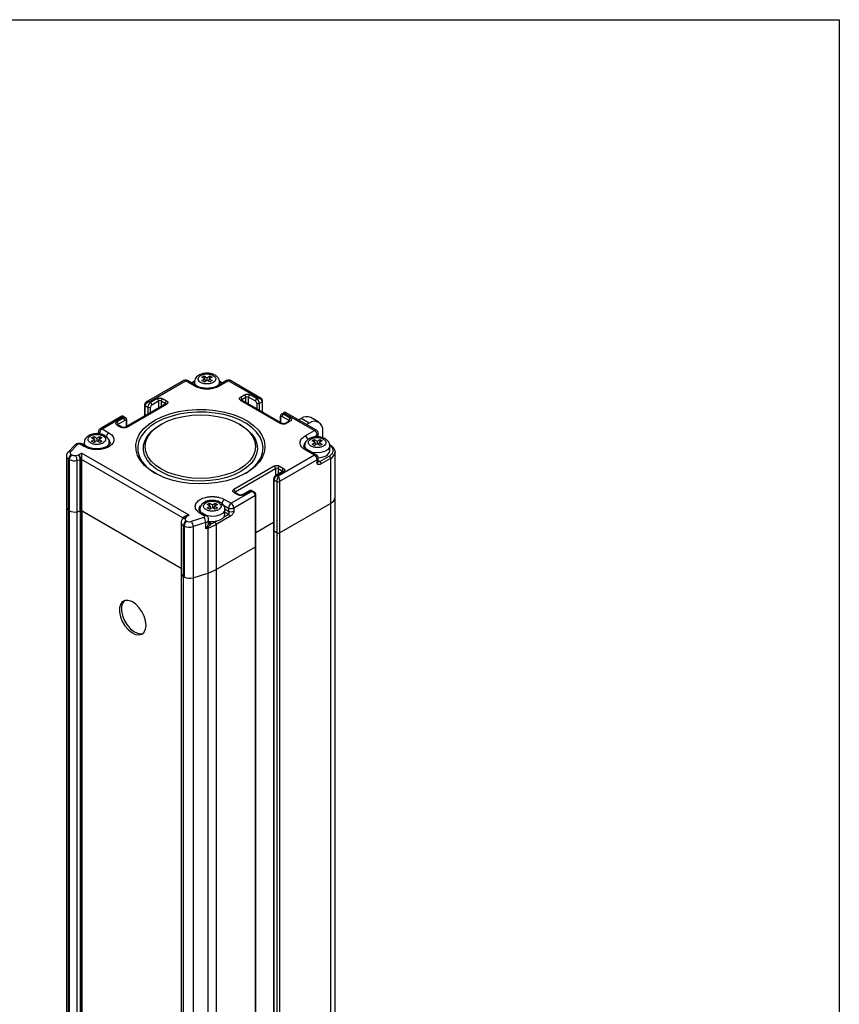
# Model space of a CAD drawing. Header units: millimetres. Extents: x 0 to 1118, y 0 to 864.
# Tile 11 of 11: x 974 to 1118, y 691 to 864. Entities that reach past the tile are written whole.
import ezdxf

# ---------------------------------------------------------------- set-up
doc = ezdxf.new("R2010")
doc.units = ezdxf.units.MM

msp = doc.modelspace()

# ---------------------------------------------------------------- linework, layer by layer
at = {"color": 7, "linetype": 'Continuous'}
for p, q in [((0, 863.6), (1117.6, 863.6)), ((1117.6, 863.6), (1117.6, 0))]:
    msp.add_line(p, q, dxfattribs=at)
for p, q in [((1002.59, 800.29), (995.99, 796.48)), ((996.56, 796.58), (1002.92, 800.25)), ((1004.57, 799.3), (1002.92, 800.25)), ((1004.91, 799.34), (1003.26, 800.29)), ((1004.53, 800.2), (1003.96, 799.88)), ((1004.52, 800.09), (1004.06, 799.82)), ((1004.5, 800.04), (1004.5, 799.57)), ((1005.8, 800.88), (1006.18, 801.1)), ((1006.32, 800.58), (1005.8, 800.88)), ((1005.8, 800.28), (1006.32, 800.58)), ((1006.18, 800.06), (1005.8, 800.28)), ((1006.18, 801.1), (1006.7, 800.8)), ((1006.18, 801.1), (1006.18, 800.66)), ((1006.18, 800.06), (1006.7, 800.36)), ((1006.32, 800.58), (1006.32, 800.15)), ((1006.7, 800.8), (1007.21, 801.1)), ((1006.7, 800.8), (1006.7, 800.36)), ((1007.21, 800.06), (1006.7, 800.36)), ((1007.59, 800.88), (1007.07, 800.58)), ((1007.07, 800.58), (1007.59, 800.28)), ((1007.07, 800.15), (1007.07, 800.58)), ((1007.21, 801.1), (1007.59, 800.88)), ((1007.21, 800.66), (1007.21, 801.1)), ((1007.59, 800.28), (1007.21, 800.06)), ((1007.78, 799.96), (1007.75, 799.94)), ((1010.13, 800.29), (1008.48, 799.34)), ((1010.47, 800.25), (1008.82, 799.3)), ((1009.43, 799.88), (1008.87, 800.2)), ((1009.33, 799.82), (1008.88, 800.08)), ((1008.9, 799.57), (1008.9, 800.04)), ((1010.47, 800.25), (1015.65, 797.26)), ((1016.22, 797.16), (1010.8, 800.29)), ((996.8, 796.44), (996.56, 796.58)), ((997.97, 797.13), (996.8, 796.44)), ((997.03, 796.04), (998.21, 796.72)), ((998.21, 796.72), (998.21, 795.47)), ((998.68, 796.72), (999.39, 796.31)), ((998.68, 796.72), (998.68, 795.74)), ((998.92, 797.13), (999.62, 796.72)), ((999.39, 796.15), (999.39, 796.31)), ((1012.59, 797.4), (1013.29, 797.81)), ((1012.59, 796.85), (1019.66, 792.77)), ((1019.83, 792.79), (1012.75, 796.87)), ((1012.82, 796.99), (1013.53, 797.4)), ((1012.82, 796.99), (1012.82, 796.83)), ((1013.53, 796.42), (1013.53, 797.4)), ((1014, 797.4), (1015.18, 796.72)), ((1014, 796.15), (1014, 797.4)), ((1015.42, 797.13), (1014.24, 797.81)), ((1015.65, 797.26), (1015.42, 797.13)), ((1015.42, 796.31), (1015.42, 795.33)), ((1015.89, 796.31), (1016.36, 796.58)), ((1015.89, 795.06), (1015.89, 796.31)), ((1016.36, 796.58), (1016.36, 794.79)), ((1016.46, 794.73), (1016.46, 796.72)), ((999.46, 796.19), (992.39, 792.11)), ((992.55, 792.09), (999.62, 796.17)), ((995.76, 796.04), (995.76, 794.05)), ((995.85, 795.9), (996.32, 795.63)), ((995.85, 794.11), (995.85, 795.9)), ((996.32, 795.63), (996.32, 794.38)), ((996.8, 794.65), (996.8, 795.63)), ((1020.27, 794.71), (1019.8, 794.44)), ((1020.13, 794.4), (1020.37, 794.54)), ((1020.37, 794.54), (1025.55, 791.55)), ((1025.88, 791.58), (1020.46, 794.71)), ((991.75, 794.03), (987.98, 791.85)), ((988.31, 791.82), (991.85, 793.86)), ((992.08, 793.72), (990.9, 793.04)), ((991.14, 792.63), (992.32, 793.32)), ((991.85, 793.86), (992.08, 793.72)), ((992.41, 793.76), (991.94, 794.03)), ((992.55, 793.18), (992.55, 792.2)), ((992.65, 792.26), (992.65, 793.32)), ((1019.56, 794), (1019.56, 792.94)), ((1019.66, 792.88), (1019.66, 793.86)), ((1019.89, 794), (1021.07, 793.32)), ((1021.31, 793.72), (1020.13, 794.4)), ((1021.14, 793.2), (1020.44, 792.79)), ((1021.31, 793.18), (1020.6, 792.77)), ((1021.07, 793.32), (1021.07, 793.16)), ((1023.22, 793.65), (1022.76, 793.38)), ((1024.63, 792.83), (1023.22, 793.65)), ((1024.63, 792.83), (1024.18, 792.57)), ((1026.3, 793), (1024.89, 793.81)), ((987.64, 791.27), (987.64, 790.95)), ((988.31, 791.82), (989.49, 791.14)), ((991.61, 792.09), (990.9, 792.5)), ((991.78, 792.11), (991.07, 792.52)), ((991.14, 792.48), (991.14, 792.63)), ((998.7, 792.65), (998.47, 792.51)), ((1012.61, 792.51), (1012.38, 792.65)), ((1023.9, 790.59), (1025.55, 791.55)), ((1026.99, 790.28), (1026.99, 791.47)), ((985.17, 789.42), (985.17, 788.96)), ((986.47, 790.27), (986.85, 790.49)), ((986.99, 789.97), (986.47, 790.27)), ((986.47, 789.67), (986.99, 789.97)), ((986.85, 789.45), (986.47, 789.67)), ((986.85, 790.49), (987.37, 790.19)), ((986.85, 790.49), (986.85, 790.05)), ((986.85, 789.45), (987.37, 789.75)), ((986.99, 789.97), (986.99, 789.53)), ((987.37, 790.19), (987.89, 790.49)), ((987.37, 790.19), (987.37, 789.75)), ((987.89, 789.45), (987.37, 789.75)), ((988.26, 790.27), (987.74, 789.97)), ((987.74, 789.97), (988.26, 789.67)), ((987.74, 789.53), (987.74, 789.97)), ((987.89, 790.49), (988.26, 790.27)), ((987.89, 790.05), (987.89, 790.49)), ((988.26, 789.67), (987.89, 789.45)), ((989.57, 789.07), (989.57, 789.42)), ((1025.13, 789.72), (1025.5, 789.94)), ((1025.65, 789.42), (1025.13, 789.72)), ((1025.13, 789.12), (1025.65, 789.42)), ((1025.39, 790.36), (1026.02, 790.73)), ((1025.5, 789.94), (1026.02, 789.64)), ((1025.5, 789.94), (1025.5, 789.51)), ((1025.65, 789.42), (1025.65, 788.99)), ((1026.02, 790.73), (1026.02, 790.43)), ((1026.02, 789.64), (1026.54, 789.94)), ((1026.02, 789.64), (1026.02, 789.21)), ((1026.22, 790.46), (1026.22, 791)), ((1026.92, 789.72), (1026.4, 789.42)), ((1026.4, 789.42), (1026.92, 789.12)), ((1026.4, 788.99), (1026.4, 789.42)), ((1026.54, 789.94), (1026.92, 789.72)), ((1026.54, 789.51), (1026.54, 789.94)), ((983.53, 788.98), (982.3, 787.7)), ((982.78, 787.79), (984.01, 789.06)), ((985.25, 788.69), (984.53, 789.1)), ((985.58, 788.72), (984.87, 789.13)), ((985.17, 789.03), (985.11, 788.99)), ((988.45, 789.34), (988.42, 789.33)), ((989.57, 789.27), (989.64, 789.12)), ((1023.74, 788.57), (1023.82, 788.73)), ((1023.82, 788.88), (1023.82, 788.52)), ((1025.55, 787.19), (1023.9, 788.14)), ((1025.88, 787.23), (1024.23, 788.18)), ((1025.5, 788.91), (1025.13, 789.12)), ((1025.5, 788.91), (1026.02, 789.21)), ((1026.54, 788.91), (1026.02, 789.21)), ((1026.92, 789.12), (1026.54, 788.91)), ((1027.11, 788.8), (1027.08, 788.78)), ((1028.31, 788.98), (1028.2, 789.04)), ((1028.22, 788.01), (1028.22, 788.88)), ((1029.16, 779.84), (1029.16, 787.74)), ((1029.16, 787.74), (1029.16, 787.69)), ((982.03, 787.05), (982.03, 778.07)), ((982.42, 786.51), (982.54, 786.44)), ((982.42, 777.53), (982.42, 786.51)), ((982.54, 786.44), (982.54, 777.46)), ((982.89, 787.33), (983.01, 787.26)), ((983.7, 787.16), (984.18, 787.26)), ((984.46, 786.36), (983.91, 786.25)), ((983.91, 777.27), (983.91, 786.25)), ((984.18, 787.26), (984.7, 787.56)), ((984.46, 777.38), (984.46, 786.36)), ((984.59, 786.41), (984.7, 786.47)), ((984.59, 786.41), (984.59, 777.43)), ((1003.56, 776.67), (984.7, 787.56)), ((984.7, 787.56), (984.7, 786.47)), ((984.7, 786.47), (984.7, 777.49)), ((1002.48, 776.21), (984.7, 786.47)), ((1025.55, 787.19), (1019.19, 783.52)), ((1026.02, 786.38), (1019.42, 782.57)), ((1026.02, 785.83), (1026.02, 786.38)), ((1026.22, 786.1), (1026.22, 786.65)), ((1026.22, 786.26), (1026.49, 786.1)), ((1026.23, 786.14), (1026.22, 786.15)), ((1026.49, 786.1), (1028.14, 787.06)), ((1028.38, 786.65), (1026.73, 785.7)), ((1028.38, 786.65), (1028.38, 778.75)), ((1018.48, 785.29), (1011.41, 781.21)), ((1011.64, 780.8), (1018.72, 784.88)), ((1018.72, 784.88), (1018.72, 783.62)), ((1019.96, 784.35), (1018.79, 783.67)), ((1018.95, 783.65), (1020.13, 784.33)), ((1019.19, 784.88), (1019.89, 784.47)), ((1019.19, 784.88), (1019.19, 783.9)), ((1019.42, 785.29), (1020.13, 784.88)), ((1019.89, 784.31), (1019.89, 784.47)), ((1018.38, 782.97), (1018.38, 773.99)), ((1018.48, 782.84), (1018.95, 782.57)), ((1018.48, 773.86), (1018.48, 782.84)), ((1019.19, 783.52), (1018.95, 783.65)), ((1018.95, 782.57), (1018.95, 773.58)), ((1019.42, 782.57), (1019.42, 773.58)), ((1014.47, 780.8), (1010.94, 778.76)), ((1011.64, 780.64), (1011.64, 780.8)), ((1014.07, 780.95), (1012.89, 780.27)), ((1013.06, 780.25), (1014.24, 780.93)), ((1014.24, 780.93), (1014.47, 780.8)), ((1015.04, 780.69), (1014.57, 780.97)), ((1009.76, 779.44), (1010.94, 778.76)), ((1012.12, 780.25), (1011.41, 780.66)), ((1015.18, 780.12), (1011.41, 777.94)), ((1012.28, 780.27), (1011.58, 780.68)), ((1015.18, 771.13), (1015.18, 780.12)), ((1015.28, 771.27), (1015.28, 780.25)), ((1029.16, 235.75), (1029.16, 779.81)), ((982.03, 778.07), (982.03, 233.98)), ((982.42, 777.53), (982.54, 777.46)), ((982.54, 777.46), (982.42, 777.53)), ((982.42, 233.44), (982.42, 777.53)), ((982.54, 777.46), (982.54, 233.37)), ((983.91, 777.27), (984.46, 777.38)), ((984.46, 777.38), (983.91, 777.27)), ((983.91, 233.18), (983.91, 777.27)), ((984.46, 777.38), (984.46, 233.29)), ((984.59, 777.43), (984.7, 777.49)), ((984.59, 777.43), (984.7, 777.49)), ((984.59, 777.43), (984.59, 233.34)), ((984.7, 777.49), (1002.17, 767.4)), ((984.8, 777.43), (984.8, 777.43)), ((984.8, 777.43), (1002.17, 767.4)), ((984.8, 233.35), (984.8, 777.43)), ((1005.44, 777.72), (1005.44, 777.36)), ((1006.74, 778.57), (1007.12, 778.78)), ((1007.26, 778.27), (1006.74, 778.57)), ((1006.74, 777.97), (1007.26, 778.27)), ((1007.12, 777.75), (1006.74, 777.97)), ((1007.12, 778.78), (1007.64, 778.48)), ((1007.12, 778.78), (1007.12, 778.35)), ((1007.12, 777.75), (1007.64, 778.05)), ((1007.26, 778.27), (1007.26, 777.83)), ((1007.64, 778.48), (1008.16, 778.78)), ((1007.64, 778.48), (1007.64, 778.05)), ((1008.16, 777.75), (1007.64, 778.05)), ((1008.53, 778.57), (1008.01, 778.27)), ((1008.01, 778.27), (1008.53, 777.97)), ((1008.01, 777.83), (1008.01, 778.27)), ((1008.16, 778.78), (1008.53, 778.57)), ((1008.16, 778.35), (1008.16, 778.78)), ((1008.53, 777.97), (1008.16, 777.75)), ((1008.72, 777.64), (1008.69, 777.62)), ((1009.29, 778.62), (1010.47, 777.94)), ((1009.83, 777.77), (1010.47, 777.4)), ((1009.84, 776.85), (1009.84, 777.72)), ((1010.47, 777.94), (1010.47, 777.4)), ((1011.41, 777.94), (1011.41, 777.4)), ((1019.42, 773.58), (1028.38, 778.75)), ((1028.38, 778.75), (1028.38, 234.67)), ((1002.48, 776.2), (1002.3, 775.88)), ((1002.89, 776.51), (1002.65, 776.37)), ((1003.04, 776.37), (1002.87, 776.09)), ((1003.56, 776.67), (1003.04, 776.37)), ((1003.04, 775.7), (1003.16, 775.63)), ((1006.16, 776.27), (1003.95, 775.56)), ((1006.23, 776.58), (1005.52, 776.99)), ((1006.56, 776.61), (1005.85, 777.02)), ((1006.99, 775.35), (1006.99, 775.9)), ((1008.06, 775.46), (1008.4, 775.66)), ((1010.7, 776.44), (1008.3, 775.05)), ((1009.7, 776.41), (1010.47, 776.85)), ((1010.47, 776.85), (1009.84, 777.21)), ((1002.17, 775.43), (1002.17, 766.44)), ((1002.56, 774.88), (1002.68, 774.81)), ((1002.56, 765.9), (1002.56, 774.88)), ((1002.68, 774.81), (1002.68, 765.83)), ((1006.48, 775.39), (1004.27, 774.68)), ((1004.27, 774.68), (1004.27, 765.7)), ((1006.48, 774.3), (1006.48, 775.39)), ((1006.48, 774.3), (1006.71, 774.63)), ((1006.81, 774.54), (1006.48, 774.3)), ((1006.82, 774.41), (1006.48, 774.3)), ((1006.82, 774.41), (1006.82, 766.52)), ((1007.33, 775.1), (1008.06, 775.46)), ((1008.3, 775.05), (1008.3, 767.16)), ((1015.28, 773.64), (1018.38, 775.43)), ((1018.38, 773.99), (1018.38, 229.9)), ((1018.95, 773.58), (1018.48, 773.86)), ((1018.95, 773.58), (1018.48, 773.86)), ((1018.48, 229.77), (1018.48, 773.86)), ((1018.95, 773.58), (1018.95, 229.5)), ((1019.42, 773.58), (1019.42, 229.5)), ((1008.3, 767.16), (1015.18, 771.13)), ((1015.18, 227.05), (1015.18, 771.13)), ((1015.28, 227.18), (1015.28, 771.26)), ((1008.3, 767.16), (1008.3, 223.07)), ((1002.17, 766.44), (1002.17, 222.36)), ((1002.56, 765.9), (1002.68, 765.83)), ((1002.56, 221.81), (1002.56, 765.9)), ((1004.27, 765.7), (1006.82, 766.52)), ((1004.27, 765.7), (1004.27, 221.61)), ((1006.82, 766.52), (1006.82, 222.43))]:
    msp.add_line(p, q)
at = {"flags": 128}
for points in [[(1004.79, 799.4), (1004.54, 799.78), (1004.5, 800.05)], [(1008.9, 800.04), (1008.8, 799.67), (1008.6, 799.4)], [(997.53, 793.33), (998.78, 793.95), (1000.17, 794.47), (1001.69, 794.86), (1003.28, 795.11), (1004.92, 795.24), (1006.57, 795.22), (1008.21, 795.06), (1009.78, 794.77), (1011.27, 794.35), (1012.63, 793.81), (1013.84, 793.16), (1014.88, 792.41), (1015.71, 791.59), (1016.33, 790.7), (1016.72, 789.77), (1016.87, 788.82), (1016.78, 787.87), (1016.45, 786.93), (1015.89, 786.03), (1015.1, 785.19), (1014.12, 784.43), (1012.95, 783.75), (1011.62, 783.18), (1010.16, 782.73), (1008.61, 782.4), (1006.99, 782.21), (1005.33, 782.16), (1003.69, 782.25), (1002.08, 782.47), (1000.54, 782.83), (999.12, 783.31), (997.82, 783.91), (996.7, 784.61), (995.76, 785.4), (995.03, 786.25), (994.52, 787.16), (994.25, 788.11), (994.22, 789.06), (994.43, 790.01), (994.88, 790.93), (995.56, 791.8), (996.44, 792.61), (997.53, 793.33)], [(1013.44, 784.01), (1013.87, 784.28), (1014.82, 785.02), (1015.58, 785.84), (1016.13, 786.71), (1016.45, 787.62), (1016.54, 788.55), (1016.39, 789.47), (1016.01, 790.37), (1015.41, 791.23), (1014.6, 792.03), (1013.6, 792.75), (1012.42, 793.38), (1011.1, 793.91), (1009.66, 794.32), (1008.13, 794.6), (1006.54, 794.75), (1004.94, 794.77), (1003.35, 794.65), (1001.8, 794.4), (1000.33, 794.02), (998.98, 793.53), (997.76, 792.92)], [(1020.2, 794.67), (1020.2, 794.67), (1020.28, 794.65), (1020.37, 794.54), (1020.37, 794.54), (1020.37, 794.54)], [(997.76, 792.92), (996.71, 792.22), (995.85, 791.44), (995.2, 790.59), (994.76, 789.7), (994.56, 788.78), (994.59, 787.85), (994.85, 786.94), (995.34, 786.05), (996.05, 785.22), (996.96, 784.46), (997.64, 784.01)], [(1012.38, 784.76), (1011.22, 784.19), (1009.93, 783.73), (1008.53, 783.4), (1007.05, 783.19), (1005.54, 783.12), (1004.03, 783.19), (1002.55, 783.4), (1001.15, 783.73), (999.86, 784.19), (998.7, 784.76), (997.72, 785.42), (996.93, 786.17), (996.35, 786.98), (995.99, 787.83), (995.87, 788.7), (995.99, 789.58), (996.35, 790.43), (996.93, 791.24), (997.72, 791.98), (998.7, 792.65), (999.86, 793.22), (1001.15, 793.67), (1002.55, 794.01), (1004.03, 794.21), (1005.54, 794.28), (1007.05, 794.21), (1008.53, 794.01), (1009.93, 793.67), (1011.22, 793.22), (1012.38, 792.65), (1013.36, 791.98), (1014.15, 791.24), (1014.73, 790.43), (1015.09, 789.58), (1015.21, 788.7), (1015.09, 787.83), (1014.73, 786.98), (1014.15, 786.17), (1013.36, 785.42), (1012.38, 784.76)], [(1012.61, 784.35), (1011.45, 783.77), (1010.15, 783.31), (1008.74, 782.96), (1007.26, 782.74), (1005.73, 782.66), (1004.2, 782.71), (1002.71, 782.89), (1001.28, 783.21), (999.94, 783.65), (998.75, 784.2), (997.7, 784.84), (996.85, 785.58), (996.2, 786.38), (995.76, 787.22), (995.56, 788.1), (995.59, 788.98), (995.85, 789.85), (996.34, 790.69), (997.04, 791.48), (997.95, 792.19), (998.47, 792.51)], [(1012.61, 792.51), (1012.88, 792.35), (1013.83, 791.66), (1014.59, 790.89), (1015.13, 790.07), (1015.45, 789.2), (1015.54, 788.32), (1015.39, 787.44), (1015.01, 786.58), (1014.42, 785.77), (1013.61, 785.02), (1012.61, 784.35)], [(985.46, 788.79), (985.21, 789.16), (985.17, 789.43)], [(989.57, 789.42), (989.48, 789.06), (989.18, 788.7)], [(982.78, 787.79), (982.74, 787.73), (982.71, 787.67), (982.7, 787.61), (982.7, 787.54), (982.73, 787.48), (982.77, 787.43), (982.82, 787.37), (982.89, 787.33)], [(1028.22, 788.88), (1028.13, 788.52), (1027.81, 788.14), (1027.3, 787.85), (1026.65, 787.66), (1025.93, 787.61), (1025.22, 787.7), (1024.93, 787.78)], [(1005.3, 777.67), (1005.38, 778.02), (1005.58, 778.3)], [(1005.36, 777.41), (1005.38, 777.47), (1005.44, 777.57)], [(1009.84, 777.72), (1009.75, 777.36), (1009.43, 776.98), (1008.92, 776.69), (1008.27, 776.5), (1007.55, 776.45), (1006.84, 776.54), (1006.54, 776.62)], [(996.02, 757.35), (995.93, 758.13), (995.67, 758.96), (995.27, 759.77), (994.74, 760.5), (994.14, 761.1), (993.5, 761.52), (992.87, 761.73), (992.3, 761.72), (991.83, 761.48), (991.5, 761.04), (991.33, 760.43), (991.33, 759.69), (991.5, 758.87), (991.83, 758.05), (992.3, 757.27), (992.87, 756.6), (993.5, 756.09), (994.14, 755.77), (994.74, 755.67), (995.27, 755.79), (995.67, 756.13), (995.93, 756.66), (996.02, 757.35)], [(992.18, 761.68), (991.86, 761.25), (991.68, 760.64), (991.68, 759.89), (991.86, 759.08), (992.19, 758.25), (992.66, 757.48), (993.23, 756.81), (993.86, 756.29), (994.5, 755.98), (995.1, 755.87), (995.5, 755.94)]]:
    msp.add_lwpolyline(points, dxfattribs=at)
for centre, radius, start, end in [((1002.73, 799.98), 0.335, 54.3824, 114.3071), ((1003.12, 799.98), 0.335, 65.6929, 125.6176), ((1010.47, 799.71), 0.667, 60.0013, 120), ((1010.27, 799.98), 0.335, 54.3818, 114.314), ((1010.66, 799.98), 0.335, 65.6929, 125.6176), ((1004.77, 799.05), 0.318, 62.8011, 127.3768), ((1008.62, 799.05), 0.319, 52.6941, 116.4816), ((997.35, 795.58), 1.02, 122.6055, 177.3945), ((996.52, 796.01), 0.512, 2.6055, 57.3945), ((997.7, 796.69), 0.512, 2.6055, 57.3945), ((998.45, 796.26), 0.512, 62.6097, 117.3903), ((999.19, 796.69), 0.512, 122.6055, 177.3945), ((999.9, 796.29), 0.512, 122.6055, 177.3945), ((999.31, 796.15), 0.181, 18.3016, 64.445), ((1012.31, 796.97), 0.512, 2.6055, 57.3945), ((1012.69, 796.72), 0.168, 65.6929, 125.6176), ((1012.9, 796.83), 0.181, 115.558, 161.6687), ((1013.02, 797.37), 0.512, 2.6055, 57.3945), ((1013.77, 796.94), 0.512, 62.6097, 117.3903), ((1014.51, 797.37), 0.512, 122.6055, 177.3945), ((1015.69, 796.69), 0.512, 122.6055, 177.3945), ((1014.9, 796.29), 0.512, 2.6055, 57.3945), ((1014.86, 796.26), 1.02, 2.6055, 57.3945), ((1015.65, 796.76), 0.512, 242.6097, 297.3903), ((1016.3, 796.73), 0.16, 292.7355, 355.9789), ((995.91, 796.05), 0.16, 184.0212, 247.2645), ((996.56, 796.08), 0.512, 242.6097, 297.3903), ((997.31, 795.61), 0.512, 122.6055, 177.3945), ((999.53, 796.04), 0.168, 54.3824, 114.3071), ((990.63, 792.61), 0.512, 2.6055, 57.3945), ((992.28, 793.45), 0.336, 66.0971, 125.5823), ((991.81, 793.29), 0.512, 2.6055, 57.3945), ((992.41, 793.2), 0.146, 350.786, 129.2033), ((992.48, 793.33), 0.168, 294.3752, 354.2995), ((1019.72, 794.01), 0.16, 184.0337, 247.2632), ((1019.8, 793.88), 0.146, 50.7967, 189.214), ((1019.76, 792.64), 0.16, 63.9131, 127.2665), ((1019.94, 794.14), 0.328, 53.6675, 115.3937), ((1020.41, 793.97), 0.512, 122.6055, 177.3945), ((1020.5, 792.64), 0.16, 52.7368, 116.054), ((1021.58, 793.29), 0.512, 122.6055, 177.3945), ((1021, 793.15), 0.181, 18.3016, 64.445), ((1021.21, 793.04), 0.168, 54.3824, 114.3071), ((1024.2, 792.28), 1.68, 65.6929, 125.6176), ((1025.55, 791.7), 1.46, 350.786, 129.2033), ((987.96, 791.3), 0.32, 184.0569, 247.2609), ((988.8, 790.97), 0.962, 148.8563, 178.0435), ((988.12, 791.55), 0.328, 53.695, 115.092), ((988.82, 791), 0.962, 121.9547, 151.1444), ((990.04, 790.28), 1.02, 122.6055, 177.3945), ((991, 792.36), 0.168, 65.6929, 125.6176), ((991.22, 792.47), 0.181, 115.558, 161.6687), ((991.71, 791.96), 0.164, 64.9428, 126.3018), ((992.46, 791.96), 0.164, 53.7011, 115.0255), ((1025.75, 791.27), 0.335, 65.6929, 125.6176), ((1025, 790.68), 1.02, 2.6055, 57.3945), ((1025.55, 791), 0.667, 0, 60.0027), ((988.59, 789.3), 1.11, 3.6286, 67.5413), ((1024.65, 788.79), 0.959, 135.3033, 177.5351), ((1023.33, 789.72), 1.05, 10.4947, 57.0259), ((1025.88, 791.04), 0.335, 294.3747, 354.3052), ((1025.98, 790.46), 0.235, 332.7956, 1.8061), ((982.61, 787.36), 0.464, 68.0048, 131.5049), ((983.83, 788.64), 0.456, 67.3755, 132.0187), ((984.73, 788.83), 0.335, 65.6929, 125.6176), ((985.44, 788.44), 0.318, 62.8011, 127.3768), ((1024.8, 788.94), 0.974, 183.0485, 230.0749), ((1024.1, 787.87), 0.335, 65.6929, 125.6176), ((1027.17, 788.09), 1.06, 292.8486, 355.8313), ((1027.81, 787.88), 1.36, 294.6049, 351.7067), ((982.69, 787.11), 0.661, 185.1195, 246.0959), ((983.45, 786.46), 1.02, 122.6055, 177.3945), ((983.57, 786.39), 1.02, 122.6055, 177.3945), ((983.49, 788.28), 2.06, 242.7528, 281.7264), ((981.8, 786.25), 2.1, 0.2196, 25.8821), ((984.39, 786.78), 0.421, 280.1897, 299.0814), ((1025.75, 786.92), 0.335, 65.686, 125.6182), ((1025, 786.33), 1.02, 2.6055, 57.3945), ((1025.55, 786.65), 0.667, 0.0032, 60), ((1025.89, 786.68), 0.329, 293.6963, 354.9867), ((1025.88, 786.14), 0.335, 294.3747, 354.3052), ((1026.08, 789.94), 3.2, 272.2641, 297.8165), ((1026.22, 785.67), 0.512, 2.6055, 57.3945), ((1027.87, 786.62), 0.512, 2.6055, 57.3945), ((1018.2, 784.86), 0.512, 2.6055, 57.3945), ((1018.95, 784.42), 0.512, 62.6097, 117.3903), ((1019.7, 784.86), 0.512, 122.6055, 177.3945), ((1020.41, 784.45), 0.512, 122.6055, 177.3945), ((1019.82, 784.31), 0.181, 18.3016, 64.445), ((1020.03, 784.2), 0.168, 54.3824, 114.3071), ((1018.54, 782.99), 0.16, 184.0317, 247.2634), ((1019.5, 782.79), 1.02, 122.6055, 177.3945), ((1018.85, 783.52), 0.168, 54.3831, 114.2992), ((1019.19, 783.02), 0.512, 242.6097, 297.3903), ((1011.13, 780.77), 0.512, 2.6055, 57.3945), ((1011.72, 780.63), 0.181, 115.558, 161.6687), ((1014.14, 780.8), 0.168, 54.3824, 114.3071), ((1014.43, 780.66), 0.335, 65.6929, 125.6176), ((1010.31, 778.57), 1.02, 122.6055, 177.3945), ((1011.51, 780.52), 0.168, 65.6929, 125.6176), ((1012.21, 780.12), 0.164, 64.9428, 126.3018), ((1012.96, 780.12), 0.164, 53.7011, 115.0255), ((1015.11, 780.27), 0.168, 294.3759, 354.2912), ((1027.83, 779.98), 1.34, 294.3747, 354.3052), ((1027.83, 779.98), 1.34, 294.3747, 354.3052), ((982.68, 778.12), 0.644, 182.4724, 246.8189), ((982.71, 778.14), 0.678, 186.0485, 245.2717), ((983.49, 779.29), 2.06, 242.7528, 281.7264), ((983.49, 779.29), 2.06, 242.7528, 281.7264), ((984.39, 777.79), 0.421, 280.1897, 299.0814), ((984.39, 777.79), 0.421, 280.1897, 299.0814), ((1006.41, 777.78), 0.974, 183.0482, 230.0721), ((1011.49, 777.89), 1.02, 122.6055, 177.3945), ((1010.92, 778.79), 0.962, 241.9598, 271.1441), ((1010.94, 778.31), 1.02, 242.6097, 297.3903), ((1010.39, 777.89), 1.02, 2.6055, 57.3945), ((1010.96, 778.79), 0.962, 268.8559, 298.0402), ((1002.73, 775.58), 0.53, 74.6061, 145.5956), ((1003.59, 774.84), 1.02, 122.6055, 177.3945), ((1003.71, 774.77), 1.02, 122.6055, 177.3945), ((1003.63, 776.56), 1.04, 242.9356, 287.8196), ((1002.86, 774.66), 1.42, 0.8736, 39.4915), ((1005.71, 776.71), 0.335, 65.6929, 125.6176), ((1005.06, 775.37), 1.42, 0.8736, 39.4915), ((1006.42, 776.32), 0.32, 64.0234, 127.2554), ((1006.38, 776.01), 0.626, 279.3847, 349.7896), ((1007.63, 779.02), 3.44, 259.3325, 297.0345), ((1008.78, 776.93), 1.06, 292.8486, 355.8313), ((1010.19, 776.42), 0.512, 2.6055, 57.3945), ((1002.84, 775.49), 0.669, 185.9206, 245.733), ((1003.64, 776.67), 2.09, 242.9356, 287.8196), ((1007.35, 775.18), 0.84, 220.8452, 229.764), ((1006.2, 774.41), 0.626, 0.5967, 12.2858), ((1004.54, 781.66), 7.6, 287.4499, 299.6115), ((1007.29, 775.4), 0.305, 189.0252, 276.0583), ((1007.79, 775.03), 0.512, 2.6055, 57.3945), ((1018.54, 774), 0.157, 179.5363, 247.6969), ((1018.55, 774.01), 0.168, 185.6948, 245.6253), ((1019.19, 774.04), 0.512, 242.6097, 297.3903), ((1019.19, 774.04), 0.516, 242.7015, 284.488), ((1015.11, 771.29), 0.168, 294.3747, 354.3052), ((1004.54, 773.77), 7.6, 287.4499, 299.6115), ((1002.83, 766.5), 0.657, 182.4063, 246.0311), ((1002.84, 766.51), 0.668, 185.5554, 245.7647), ((1003.64, 767.69), 2.09, 242.9356, 287.8196)]:
    msp.add_arc(centre, radius, start, end)
msp.add_ellipse((1003.56, 776.13), major_axis=(0.943, 0), ratio=0.577382, start_param=1.570796, end_param=2.356113)
for points, knots in [([(1006.7, 801.59), (1006.46, 801.57), (1006.13, 801.56), (1005.69, 801.43), (1005.35, 801.29), (1005, 801.07), (1004.72, 800.77), (1004.52, 800.42), (1004.52, 800.16), (1004.51, 800.05)], [0, 0, 0, 0, 0.217147, 0.301147, 0.439098, 0.578992, 0.727858, 0.882036, 1, 1, 1, 1]), ([(1007.75, 799.94), (1007.6, 799.87), (1007.36, 799.77), (1006.97, 799.7), (1006.66, 799.69), (1006.35, 799.71), (1005.97, 799.79), (1005.56, 799.95), (1005.29, 800.19), (1005.18, 800.42), (1005.15, 800.6), (1005.19, 800.78), (1005.32, 801), (1005.6, 801.23), (1006.02, 801.39), (1006.4, 801.46), (1006.71, 801.47), (1007.02, 801.45), (1007.4, 801.38), (1007.81, 801.22), (1008.09, 800.98), (1008.21, 800.76), (1008.24, 800.58), (1008.21, 800.4), (1008.09, 800.18), (1007.9, 800.04), (1007.78, 799.96)], [0, 0, 0, 0, 0.059885, 0.092424, 0.125, 0.157539, 0.190115, 0.25, 0.309885, 0.342424, 0.375, 0.407539, 0.440115, 0.5, 0.559885, 0.592424, 0.625, 0.657539, 0.690115, 0.75, 0.809885, 0.842424, 0.875, 0.907539, 0.940115, 1, 1, 1, 1]), ([(1008.88, 800.03), (1008.88, 800.07), (1008.91, 800.29), (1008.75, 800.65), (1008.45, 801.03), (1008.08, 801.27), (1007.71, 801.43), (1007.26, 801.56), (1006.91, 801.58), (1006.7, 801.59)], [0, 0, 0, 0, 0.041261, 0.2307, 0.403096, 0.561058, 0.68205, 0.802328, 1, 1, 1, 1]), ([(1002.92, 800.38), (1002.84, 800.37), (1002.72, 800.36), (1002.62, 800.3), (1002.59, 800.29)], [0, 0, 0, 0, 0.732338, 1, 1, 1, 1]), ([(1003.25, 800.28), (1003.23, 800.3), (1003.13, 800.36), (1003.01, 800.37), (1002.92, 800.38)], [0, 0, 0, 0, 0.283423, 1, 1, 1, 1]), ([(1008.82, 799.3), (1008.52, 799.16), (1008.07, 798.95), (1007.31, 798.82), (1006.7, 798.78), (1006.08, 798.82), (1005.32, 798.95), (1004.87, 799.16), (1004.57, 799.3)], [0, 0, 0, 0, 0.2394568, 0.3683607, 0.5, 0.6316393, 0.7605432, 1, 1, 1, 1]), ([(1006.7, 798.92), (1006.46, 798.93), (1006.13, 798.94), (1005.67, 799.03), (1005.33, 799.13), (1005.05, 799.25), (1004.94, 799.32), (1004.91, 799.34)], [0, 0, 0, 0, 0.347207, 0.486524, 0.711226, 0.934531, 1, 1, 1, 1]), ([(1008.48, 799.34), (1008.48, 799.33), (1008.38, 799.26), (1008.11, 799.15), (1007.73, 799.04), (1007.27, 798.94), (1006.91, 798.93), (1006.7, 798.92)], [0, 0, 0, 0, 0.01463, 0.275502, 0.476643, 0.677187, 1, 1, 1, 1]), ([(996.07, 796.52), (996.03, 796.5), (995.95, 796.45), (995.85, 796.34), (995.77, 796.2), (995.76, 796.09), (995.76, 796.04)], [0, 0, 0, 0, 0.218999, 0.457133, 0.718374, 1, 1, 1, 1]), ([(995.85, 795.9), (995.86, 795.94), (995.86, 796.01), (995.9, 796.12), (995.97, 796.22), (996.09, 796.36), (996.29, 796.5), (996.47, 796.56), (996.56, 796.58), (996.56, 796.58)], [0, 0, 0, 0, 0.113503, 0.231267, 0.354222, 0.483183, 0.748241, 0.999988, 1, 1, 1, 1]), ([(996.06, 796.52), (996.13, 796.55), (996.28, 796.61), (996.47, 796.59), (996.56, 796.58)], [0, 0, 0, 0, 0.49213, 1, 1, 1, 1]), ([(997.97, 797.13), (998.04, 797.16), (998.14, 797.2), (998.31, 797.23), (998.45, 797.24), (998.58, 797.23), (998.75, 797.2), (998.85, 797.16), (998.92, 797.13)], [0, 0, 0, 0, 0.239443, 0.36955, 0.5, 0.630107, 0.760557, 1, 1, 1, 1]), ([(999.62, 796.72), (999.68, 796.68), (999.76, 796.62), (999.81, 796.52), (999.82, 796.44), (999.81, 796.37), (999.76, 796.27), (999.68, 796.21), (999.62, 796.17)], [0, 0, 0, 0, 0.239443, 0.36955, 0.5, 0.630107, 0.760557, 1, 1, 1, 1]), ([(1012.59, 796.85), (1012.53, 796.89), (1012.45, 796.95), (1012.4, 797.05), (1012.39, 797.13), (1012.4, 797.2), (1012.45, 797.3), (1012.53, 797.36), (1012.59, 797.4)], [0, 0, 0, 0, 0.239443, 0.36955, 0.5, 0.630107, 0.760557, 1, 1, 1, 1]), ([(1012.75, 796.87), (1012.74, 796.88), (1012.72, 796.89), (1012.71, 796.9), (1012.71, 796.9), (1012.72, 796.9)], [0, 0, 0, 0, 0.438595, 0.899873, 1, 1, 1, 1]), ([(1013.29, 797.81), (1013.36, 797.84), (1013.46, 797.88), (1013.63, 797.91), (1013.77, 797.92), (1013.9, 797.91), (1014.07, 797.88), (1014.17, 797.84), (1014.24, 797.81)], [0, 0, 0, 0, 0.239443, 0.36955, 0.5, 0.630107, 0.760557, 1, 1, 1, 1]), ([(1015.65, 797.26), (1015.75, 797.27), (1015.93, 797.29), (1016.08, 797.23), (1016.15, 797.2)], [0, 0, 0, 0, 0.507869, 1, 1, 1, 1]), ([(1015.65, 797.26), (1015.74, 797.24), (1015.92, 797.19), (1016.12, 797.04), (1016.25, 796.91), (1016.31, 796.8), (1016.35, 796.69), (1016.36, 796.62), (1016.36, 796.58)], [0, 0, 0, 0, 0.251742, 0.516813, 0.645785, 0.768743, 0.886504, 1, 1, 1, 1]), ([(1016.46, 796.72), (1016.45, 796.77), (1016.44, 796.88), (1016.36, 797.02), (1016.26, 797.13), (1016.18, 797.18), (1016.15, 797.2)], [0, 0, 0, 0, 0.281639, 0.542877, 0.781006, 1, 1, 1, 1]), ([(999.5, 796.22), (999.5, 796.22), (999.49, 796.21), (999.47, 796.2), (999.46, 796.19)], [0, 0, 0, 0, 0.489396, 1, 1, 1, 1]), ([(1020.54, 794.67), (1020.5, 794.69), (1020.44, 794.71), (1020.35, 794.72), (1020.28, 794.7), (1020.23, 794.69), (1020.2, 794.67), (1020.2, 794.67)], [0, 0, 0, 0, 0.360261, 0.554502, 0.75296, 0.951418, 1, 1, 1, 1]), ([(1020.54, 794.67), (1020.53, 794.67), (1020.51, 794.69), (1020.46, 794.67), (1020.4, 794.58), (1020.37, 794.54)], [0, 0, 0, 0, 0.025386, 0.505863, 1, 1, 1, 1]), ([(990.9, 792.5), (990.85, 792.54), (990.77, 792.6), (990.72, 792.69), (990.7, 792.77), (990.72, 792.85), (990.77, 792.95), (990.85, 793.01), (990.9, 793.04)], [0, 0, 0, 0, 0.239443, 0.36955, 0.5, 0.630107, 0.760557, 1, 1, 1, 1]), ([(992.01, 793.99), (992.01, 793.99), (991.98, 794.01), (991.93, 794.02), (991.86, 794.04), (991.78, 794.03), (991.72, 794), (991.68, 793.99)], [0, 0, 0, 0, 0.048579, 0.247037, 0.445495, 0.639737, 1, 1, 1, 1]), ([(991.85, 793.86), (991.85, 793.86), (991.82, 793.91), (991.76, 793.99), (991.7, 794.01), (991.68, 793.99), (991.68, 793.99)], [0, 0, 0, 0, 0.00002, 0.494152, 0.974616, 1, 1, 1, 1]), ([(991.85, 793.86), (991.88, 793.9), (991.94, 793.99), (991.99, 794.01), (992.01, 793.99), (992.02, 793.99)], [0, 0, 0, 0, 0.474682, 0.974498, 1, 1, 1, 1]), ([(992.65, 793.32), (992.64, 793.39), (992.63, 793.53), (992.53, 793.68), (992.44, 793.73), (992.41, 793.75)], [0, 0, 0, 0, 0.4358645, 0.7731641, 1, 1, 1, 1]), ([(1019.8, 794.43), (1019.78, 794.42), (1019.71, 794.39), (1019.63, 794.28), (1019.57, 794.14), (1019.56, 794.04), (1019.56, 794)], [0, 0, 0, 0, 0.098771, 0.428589, 0.741764, 1, 1, 1, 1]), ([(1021.18, 793.22), (1021.18, 793.22), (1021.18, 793.22), (1021.15, 793.2), (1021.14, 793.2)], [0, 0, 0, 0, 0.489396, 1, 1, 1, 1]), ([(1021.31, 793.72), (1021.36, 793.69), (1021.44, 793.63), (1021.49, 793.53), (1021.51, 793.45), (1021.49, 793.37), (1021.44, 793.28), (1021.36, 793.22), (1021.31, 793.18)], [0, 0, 0, 0, 0.239443, 0.36955, 0.5, 0.630107, 0.760557, 1, 1, 1, 1]), ([(989.49, 791.14), (989.73, 790.97), (990.09, 790.71), (990.32, 790.27), (990.39, 789.91), (990.33, 789.56), (990.09, 789.13), (989.54, 788.66), (988.73, 788.34), (987.98, 788.21), (987.37, 788.17), (986.75, 788.21), (986, 788.34), (985.54, 788.55), (985.25, 788.69)], [0, 0, 0, 0, 0.119728, 0.18418, 0.25, 0.31582, 0.380272, 0.5, 0.619728, 0.68418, 0.75, 0.81582, 0.880272, 1, 1, 1, 1]), ([(987.73, 791.61), (987.7, 791.53), (987.65, 791.42), (987.65, 791.31), (987.64, 791.27)], [0, 0, 0, 0, 0.732695, 1, 1, 1, 1]), ([(987.98, 791.85), (987.95, 791.83), (987.85, 791.77), (987.78, 791.68), (987.73, 791.61)], [0, 0, 0, 0, 0.283454, 1, 1, 1, 1]), ([(991.07, 792.52), (991.06, 792.52), (991.04, 792.54), (991.03, 792.55), (991.03, 792.54), (991.03, 792.54)], [0, 0, 0, 0, 0.437798, 0.899731, 1, 1, 1, 1]), ([(992.55, 792.09), (992.49, 792.06), (992.39, 792.01), (992.22, 791.98), (992.08, 791.98), (991.95, 791.98), (991.78, 792.01), (991.68, 792.06), (991.61, 792.09)], [0, 0, 0, 0, 0.239443, 0.3695502, 0.4999998, 0.6301073, 0.760557, 1, 1, 1, 1]), ([(992.08, 792.04), (992.03, 792.04), (991.97, 792.04), (991.88, 792.06), (991.83, 792.08), (991.79, 792.1), (991.78, 792.11), (991.78, 792.11)], [0, 0, 0, 0, 0.3859381, 0.5359736, 0.7677761, 0.9915039, 1, 1, 1, 1]), ([(992.39, 792.11), (992.39, 792.11), (992.37, 792.1), (992.33, 792.08), (992.27, 792.06), (992.18, 792.04), (992.12, 792.04), (992.08, 792.04)], [0, 0, 0, 0, 0.00508, 0.267331, 0.473749, 0.700167, 1, 1, 1, 1]), ([(1020.6, 792.77), (1020.54, 792.74), (1020.43, 792.69), (1020.27, 792.66), (1020.13, 792.66), (1019.99, 792.66), (1019.83, 792.69), (1019.72, 792.74), (1019.66, 792.77)], [0, 0, 0, 0, 0.239443, 0.36955, 0.5, 0.630107, 0.760557, 1, 1, 1, 1]), ([(1020.13, 792.72), (1020.08, 792.72), (1020.02, 792.73), (1019.93, 792.74), (1019.88, 792.76), (1019.84, 792.78), (1019.83, 792.79), (1019.83, 792.79)], [0, 0, 0, 0, 0.3856717, 0.5356037, 0.7672462, 0.9908197, 1, 1, 1, 1]), ([(1020.43, 792.79), (1020.43, 792.79), (1020.42, 792.78), (1020.38, 792.76), (1020.31, 792.74), (1020.23, 792.72), (1020.17, 792.72), (1020.13, 792.72)], [0, 0, 0, 0, 0.0057864, 0.2678511, 0.4741231, 0.7003802, 1, 1, 1, 1]), ([(987.37, 790.98), (987.13, 790.96), (986.8, 790.94), (986.36, 790.82), (986.02, 790.68), (985.67, 790.46), (985.39, 790.15), (985.2, 789.8), (985.19, 789.55), (985.19, 789.44)], [0, 0, 0, 0, 0.217147, 0.301147, 0.439098, 0.578992, 0.727858, 0.882036, 1, 1, 1, 1]), ([(988.42, 789.33), (988.27, 789.26), (988.03, 789.15), (987.64, 789.09), (987.33, 789.08), (987.02, 789.1), (986.64, 789.17), (986.23, 789.34), (985.96, 789.58), (985.85, 789.8), (985.82, 789.98), (985.86, 790.16), (985.99, 790.38), (986.27, 790.62), (986.69, 790.78), (987.07, 790.84), (987.38, 790.86), (987.69, 790.84), (988.08, 790.77), (988.49, 790.6), (988.76, 790.37), (988.88, 790.15), (988.91, 789.97), (988.88, 789.79), (988.76, 789.56), (988.57, 789.43), (988.45, 789.34)], [0, 0, 0, 0, 0.059885, 0.092424, 0.125, 0.157539, 0.190115, 0.25, 0.309885, 0.342424, 0.375, 0.407539, 0.440115, 0.5, 0.559885, 0.592424, 0.625, 0.657539, 0.690115, 0.75, 0.809885, 0.842424, 0.875, 0.907539, 0.940115, 1, 1, 1, 1]), ([(989.55, 789.42), (989.56, 789.46), (989.58, 789.67), (989.43, 790.04), (989.12, 790.41), (988.75, 790.66), (988.38, 790.82), (987.93, 790.94), (987.58, 790.96), (987.37, 790.98)], [0, 0, 0, 0, 0.0412613, 0.2307004, 0.4030959, 0.5610584, 0.6820504, 0.8023279, 1, 1, 1, 1]), ([(989.69, 789.37), (989.69, 789.31), (989.68, 789.21), (989.5, 788.96), (989.18, 788.72), (988.79, 788.54), (988.4, 788.42), (987.94, 788.33), (987.59, 788.31), (987.37, 788.3)], [0, 0, 0, 0, 0.1793287, 0.3353968, 0.4990309, 0.6316601, 0.7339219, 0.8358797, 1, 1, 1, 1]), ([(1023.9, 788.14), (1023.66, 788.32), (1023.3, 788.58), (1023.07, 789.02), (1023, 789.37), (1023.07, 789.72), (1023.3, 790.16), (1023.66, 790.42), (1023.9, 790.59)], [0, 0, 0, 0, 0.2394568, 0.3683607, 0.5, 0.6316393, 0.7605432, 1, 1, 1, 1]), ([(1026.02, 790.43), (1025.79, 790.42), (1025.46, 790.4), (1025.02, 790.28), (1024.68, 790.14), (1024.33, 789.91), (1024.04, 789.61), (1023.85, 789.26), (1023.84, 789), (1023.84, 788.9)], [0, 0, 0, 0, 0.217147, 0.301147, 0.439098, 0.578992, 0.727858, 0.882036, 1, 1, 1, 1]), ([(1027.08, 788.78), (1026.92, 788.71), (1026.69, 788.61), (1026.3, 788.55), (1025.99, 788.53), (1025.67, 788.56), (1025.3, 788.63), (1024.89, 788.8), (1024.62, 789.04), (1024.5, 789.26), (1024.48, 789.44), (1024.52, 789.62), (1024.64, 789.84), (1024.93, 790.07), (1025.34, 790.23), (1025.73, 790.3), (1026.04, 790.31), (1026.35, 790.29), (1026.73, 790.22), (1027.14, 790.06), (1027.42, 789.82), (1027.54, 789.6), (1027.57, 789.42), (1027.53, 789.24), (1027.42, 789.02), (1027.23, 788.88), (1027.11, 788.8)], [0, 0, 0, 0, 0.059885, 0.092424, 0.125, 0.157539, 0.190115, 0.25, 0.309885, 0.342424, 0.375, 0.407539, 0.440115, 0.5, 0.559885, 0.592424, 0.625, 0.657539, 0.690115, 0.75, 0.809885, 0.842424, 0.875, 0.907539, 0.940115, 1, 1, 1, 1]), ([(1028.21, 788.88), (1028.21, 788.91), (1028.24, 789.13), (1028.08, 789.5), (1027.77, 789.87), (1027.41, 790.12), (1027.03, 790.28), (1026.59, 790.4), (1026.24, 790.42), (1026.02, 790.43)], [0, 0, 0, 0, 0.041261, 0.2307, 0.403096, 0.561058, 0.68205, 0.802328, 1, 1, 1, 1]), ([(982.3, 787.7), (982.22, 787.6), (982.07, 787.41), (982.04, 787.17), (982.03, 787.06)], [0, 0, 0, 0, 0.532829, 1, 1, 1, 1]), ([(984.87, 789.13), (984.78, 789.18), (984.58, 789.27), (984.22, 789.29), (983.83, 789.22), (983.63, 789.06), (983.53, 788.98)], [0, 0, 0, 0, 0.20843, 0.45456, 0.73357, 1, 1, 1, 1]), ([(984.53, 789.1), (984.51, 789.11), (984.48, 789.13), (984.41, 789.15), (984.33, 789.16), (984.25, 789.16), (984.18, 789.15), (984.11, 789.12), (984.05, 789.1), (984.02, 789.07), (984.01, 789.06)], [0, 0, 0, 0, 0.12423, 0.24996, 0.373516, 0.499961, 0.623514, 0.749958, 0.874245, 1, 1, 1, 1]), ([(987.37, 788.3), (987.13, 788.31), (986.8, 788.33), (986.35, 788.42), (986, 788.52), (985.73, 788.63), (985.61, 788.71), (985.59, 788.72)], [0, 0, 0, 0, 0.347207, 0.486524, 0.711226, 0.934531, 1, 1, 1, 1]), ([(1024.24, 788.18), (1024.17, 788.22), (1024, 788.32), (1023.83, 788.49), (1023.72, 788.67), (1023.68, 788.76), (1023.69, 788.82), (1023.7, 788.83)], [0, 0, 0, 0, 0.169047, 0.408166, 0.657219, 0.940447, 1, 1, 1, 1]), ([(1028.14, 787.06), (1028.33, 787.19), (1028.62, 787.39), (1028.79, 787.73), (1028.84, 788.01), (1028.79, 788.28), (1028.64, 788.59), (1028.39, 788.77), (1028.24, 788.88)], [0, 0, 0, 0, 0.251456, 0.38822, 0.525086, 0.661849, 0.798715, 1, 1, 1, 1]), ([(1029.14, 787.68), (1029.15, 787.75), (1029.17, 787.97), (1029.02, 788.32), (1028.74, 788.7), (1028.45, 788.88), (1028.31, 788.97)], [0, 0, 0, 0, 0.1300783, 0.4299891, 0.7198789, 1, 1, 1, 1]), ([(983.01, 787.26), (983.06, 787.23), (983.15, 787.19), (983.33, 787.15), (983.52, 787.14), (983.64, 787.15), (983.7, 787.16)], [0, 0, 0, 0, 0.249877, 0.49999, 0.749878, 1, 1, 1, 1]), ([(984.46, 786.36), (984.46, 786.44), (984.45, 786.55), (984.42, 786.72), (984.38, 786.88), (984.32, 787.03), (984.25, 787.17), (984.2, 787.22), (984.18, 787.26)], [0, 0, 0, 0, 0.241747, 0.368445, 0.498721, 0.708847, 0.844396, 1, 1, 1, 1]), ([(984.18, 787.26), (984.21, 787.23), (984.28, 787.18), (984.38, 787.05), (984.46, 786.91), (984.53, 786.76), (984.58, 786.59), (984.59, 786.48), (984.59, 786.41)], [0, 0, 0, 0, 0.155591, 0.291135, 0.501279, 0.631548, 0.758242, 1, 1, 1, 1]), ([(1026.49, 786.1), (1026.48, 786.1), (1026.46, 786.09), (1026.38, 786.08), (1026.29, 786.1), (1026.23, 786.15), (1026.21, 786.17)], [0, 0, 0, 0, 0.147153, 0.316875, 0.743888, 1, 1, 1, 1]), ([(1018.48, 785.29), (1018.55, 785.32), (1018.65, 785.37), (1018.82, 785.39), (1018.95, 785.4), (1019.09, 785.39), (1019.26, 785.37), (1019.36, 785.32), (1019.42, 785.29)], [0, 0, 0, 0, 0.239443, 0.36955, 0.5, 0.630107, 0.760557, 1, 1, 1, 1]), ([(1020, 784.38), (1020, 784.38), (1020, 784.38), (1019.98, 784.36), (1019.96, 784.35)], [0, 0, 0, 0, 0.490116, 1, 1, 1, 1]), ([(1020.13, 784.88), (1020.18, 784.84), (1020.26, 784.78), (1020.32, 784.69), (1020.33, 784.61), (1020.32, 784.53), (1020.26, 784.43), (1020.18, 784.37), (1020.13, 784.33)], [0, 0, 0, 0, 0.239443, 0.36955, 0.5, 0.630107, 0.760557, 1, 1, 1, 1]), ([(1026.73, 785.7), (1026.66, 785.66), (1026.54, 785.59), (1026.38, 785.54), (1026.25, 785.54), (1026.14, 785.58), (1026.07, 785.65), (1026.03, 785.73), (1026.03, 785.8), (1026.02, 785.83)], [0, 0, 0, 0, 0.213592, 0.376459, 0.532517, 0.67307, 0.805449, 0.905391, 1, 1, 1, 1]), ([(1018.79, 783.67), (1018.73, 783.63), (1018.61, 783.55), (1018.47, 783.34), (1018.39, 783.14), (1018.39, 783.02), (1018.38, 782.97)], [0, 0, 0, 0, 0.249483, 0.542135, 0.847915, 1, 1, 1, 1]), ([(1019.19, 783.52), (1019.16, 783.46), (1019.1, 783.34), (1019.03, 783.12), (1018.99, 782.93), (1018.97, 782.8), (1018.95, 782.67), (1018.95, 782.6), (1018.95, 782.57)], [0, 0, 0, 0, 0.251742, 0.516813, 0.645785, 0.768743, 0.886504, 1, 1, 1, 1]), ([(1019.19, 783.52), (1019.22, 783.46), (1019.28, 783.34), (1019.35, 783.12), (1019.39, 782.93), (1019.41, 782.8), (1019.42, 782.67), (1019.42, 782.6), (1019.42, 782.57)], [0, 0, 0, 0, 0.262035, 0.516827, 0.64579, 0.768743, 0.886502, 1, 1, 1, 1]), ([(1011.41, 780.66), (1011.36, 780.7), (1011.27, 780.76), (1011.22, 780.85), (1011.21, 780.93), (1011.22, 781.01), (1011.27, 781.11), (1011.36, 781.17), (1011.41, 781.21)], [0, 0, 0, 0, 0.239443, 0.36955, 0.5, 0.630107, 0.760557, 1, 1, 1, 1]), ([(1014.57, 780.96), (1014.55, 780.97), (1014.49, 781.02), (1014.36, 781.03), (1014.2, 781.01), (1014.11, 780.97), (1014.07, 780.95)], [0, 0, 0, 0, 0.1053, 0.432744, 0.74364, 1, 1, 1, 1]), ([(1015.12, 780.59), (1015.11, 780.62), (1015.07, 780.67), (1014.94, 780.76), (1014.74, 780.83), (1014.56, 780.81), (1014.47, 780.8)], [0, 0, 0, 0, 0.148631, 0.318653, 0.668113, 1, 1, 1, 1]), ([(1015.18, 780.12), (1015.18, 780.15), (1015.17, 780.22), (1015.13, 780.33), (1015.07, 780.44), (1014.95, 780.58), (1014.75, 780.72), (1014.57, 780.77), (1014.47, 780.8)], [0, 0, 0, 0, 0.113491, 0.231249, 0.354204, 0.483174, 0.737965, 1, 1, 1, 1]), ([(1015.28, 780.25), (1015.27, 780.3), (1015.26, 780.39), (1015.19, 780.52), (1015.09, 780.63), (1014.97, 780.73), (1014.87, 780.76), (1014.82, 780.78)], [0, 0, 0, 0, 0.213571, 0.419463, 0.614649, 0.799775, 1, 1, 1, 1]), ([(1005.52, 776.99), (1005.28, 777.16), (1004.91, 777.42), (1004.68, 777.86), (1004.62, 778.21), (1004.68, 778.57), (1004.92, 779), (1005.47, 779.47), (1006.27, 779.78), (1007.02, 779.92), (1007.64, 779.96), (1008.25, 779.92), (1009.01, 779.79), (1009.46, 779.57), (1009.76, 779.44)], [0, 0, 0, 0, 0.119728, 0.18418, 0.25, 0.31582, 0.380272, 0.5, 0.619728, 0.68418, 0.75, 0.81582, 0.880272, 1, 1, 1, 1]), ([(1007.64, 779.27), (1007.4, 779.26), (1007.07, 779.24), (1006.63, 779.12), (1006.29, 778.98), (1005.94, 778.75), (1005.66, 778.45), (1005.47, 778.1), (1005.46, 777.85), (1005.46, 777.74)], [0, 0, 0, 0, 0.217147, 0.301147, 0.439098, 0.578992, 0.727858, 0.882036, 1, 1, 1, 1]), ([(1008.69, 777.62), (1008.54, 777.56), (1008.3, 777.45), (1007.91, 777.39), (1007.6, 777.38), (1007.29, 777.4), (1006.91, 777.47), (1006.5, 777.64), (1006.23, 777.88), (1006.12, 778.1), (1006.09, 778.28), (1006.13, 778.46), (1006.26, 778.68), (1006.54, 778.92), (1006.96, 779.07), (1007.34, 779.14), (1007.65, 779.16), (1007.96, 779.14), (1008.35, 779.07), (1008.76, 778.9), (1009.03, 778.66), (1009.15, 778.44), (1009.18, 778.26), (1009.15, 778.08), (1009.03, 777.86), (1008.84, 777.73), (1008.72, 777.64)], [0, 0, 0, 0, 0.059885, 0.092424, 0.125, 0.157539, 0.190115, 0.25, 0.309885, 0.342424, 0.375, 0.407539, 0.440115, 0.5, 0.559885, 0.592424, 0.625, 0.657539, 0.690115, 0.75, 0.809885, 0.842424, 0.875, 0.907539, 0.940115, 1, 1, 1, 1]), ([(1009.82, 777.72), (1009.83, 777.76), (1009.85, 777.97), (1009.7, 778.34), (1009.39, 778.71), (1009.02, 778.96), (1008.65, 779.12), (1008.2, 779.24), (1007.85, 779.26), (1007.64, 779.27)], [0, 0, 0, 0, 0.041261, 0.2307, 0.403096, 0.561058, 0.68205, 0.802328, 1, 1, 1, 1]), ([(1011.58, 780.68), (1011.57, 780.68), (1011.54, 780.7), (1011.53, 780.71), (1011.54, 780.71), (1011.54, 780.71)], [0, 0, 0, 0, 0.437798, 0.899731, 1, 1, 1, 1]), ([(1013.06, 780.25), (1012.99, 780.22), (1012.89, 780.18), (1012.72, 780.15), (1012.59, 780.14), (1012.45, 780.15), (1012.28, 780.18), (1012.18, 780.22), (1012.12, 780.25)], [0, 0, 0, 0, 0.239443, 0.36955, 0.5, 0.630107, 0.760557, 1, 1, 1, 1]), ([(1012.59, 780.2), (1012.54, 780.2), (1012.47, 780.21), (1012.39, 780.23), (1012.33, 780.24), (1012.29, 780.26), (1012.28, 780.27), (1012.28, 780.27)], [0, 0, 0, 0, 0.385938, 0.535974, 0.767776, 0.991504, 1, 1, 1, 1]), ([(1012.89, 780.27), (1012.89, 780.27), (1012.88, 780.26), (1012.84, 780.24), (1012.77, 780.22), (1012.69, 780.21), (1012.62, 780.2), (1012.59, 780.2)], [0, 0, 0, 0, 0.00508, 0.267331, 0.473749, 0.700167, 1, 1, 1, 1]), ([(1005.86, 777.02), (1005.79, 777.06), (1005.62, 777.16), (1005.44, 777.33), (1005.33, 777.51), (1005.29, 777.6), (1005.31, 777.66), (1005.31, 777.67)], [0, 0, 0, 0, 0.1690473, 0.408166, 0.6572189, 0.9404473, 1, 1, 1, 1]), ([(1010.47, 777.4), (1010.47, 777.39), (1010.47, 777.37), (1010.48, 777.32), (1010.52, 777.2), (1010.55, 777.05), (1010.53, 776.93), (1010.5, 776.88), (1010.48, 776.86), (1010.47, 776.85)], [0, 0, 0, 0, 0.042354, 0.090242, 0.26713, 0.611545, 0.834557, 0.923176, 1, 1, 1, 1]), ([(1011.41, 777.4), (1011.41, 777.36), (1011.4, 777.29), (1011.36, 777.15), (1011.29, 777), (1011.18, 776.84), (1011.05, 776.69), (1010.92, 776.58), (1010.8, 776.5), (1010.73, 776.46), (1010.7, 776.44)], [0, 0, 0, 0, 0.094477, 0.194517, 0.326599, 0.467414, 0.623191, 0.786297, 0.909078, 1, 1, 1, 1]), ([(1002.3, 775.88), (1002.24, 775.77), (1002.17, 775.63), (1002.18, 775.47), (1002.19, 775.42)], [0, 0, 0, 0, 0.72601, 1, 1, 1, 1]), ([(1003.04, 776.37), (1002.99, 776.38), (1002.89, 776.4), (1002.74, 776.39), (1002.62, 776.34), (1002.53, 776.27), (1002.5, 776.22), (1002.48, 776.2)], [0, 0, 0, 0, 0.212068, 0.396812, 0.683233, 0.860785, 1, 1, 1, 1]), ([(1002.66, 776.38), (1002.66, 776.38), (1002.7, 776.41), (1002.78, 776.43), (1002.91, 776.42), (1002.99, 776.39), (1003.04, 776.37)], [0, 0, 0, 0, 0.001684, 0.420157, 0.690107, 1, 1, 1, 1]), ([(1002.87, 776.09), (1002.86, 776.06), (1002.83, 775.99), (1002.85, 775.88), (1002.91, 775.78), (1002.99, 775.73), (1003.04, 775.7)], [0, 0, 0, 0, 0.249877, 0.49999, 0.749878, 1, 1, 1, 1]), ([(1006.16, 776.27), (1006.18, 776.28), (1006.22, 776.3), (1006.27, 776.33), (1006.31, 776.37), (1006.33, 776.41), (1006.33, 776.46), (1006.31, 776.5), (1006.28, 776.54), (1006.25, 776.56), (1006.23, 776.58)], [0, 0, 0, 0, 0.1242299, 0.2499596, 0.3735159, 0.499961, 0.6235135, 0.7499582, 0.8742454, 1, 1, 1, 1]), ([(1006.98, 775.9), (1006.99, 775.93), (1007, 776.06), (1006.91, 776.26), (1006.76, 776.47), (1006.63, 776.57), (1006.56, 776.61)], [0, 0, 0, 0, 0.105324, 0.434099, 0.73462, 1, 1, 1, 1]), ([(1006.71, 774.63), (1006.77, 774.72), (1006.86, 774.88), (1006.94, 775.09), (1006.99, 775.26), (1006.99, 775.33), (1006.99, 775.37)], [0, 0, 0, 0, 0.337219, 0.612585, 0.819681, 1, 1, 1, 1]), ([(1007.33, 775.1), (1007.28, 775.03), (1007.2, 774.91), (1007.07, 774.78), (1007, 774.71), (1006.93, 774.64), (1006.86, 774.58), (1006.81, 774.54)], [0, 0, 0, 0, 0.381993, 0.661694, 0.672555, 0.758849, 1, 1, 1, 1])]:
    msp.add_open_spline(points, degree=3, knots=knots)
msp.add_open_spline([(1006.94, 775.62), (1007.04, 775.55), (1007.26, 775.39), (1007.31, 775.2), (1007.33, 775.1)], degree=3)

doc.saveas('drawing.dxf')
